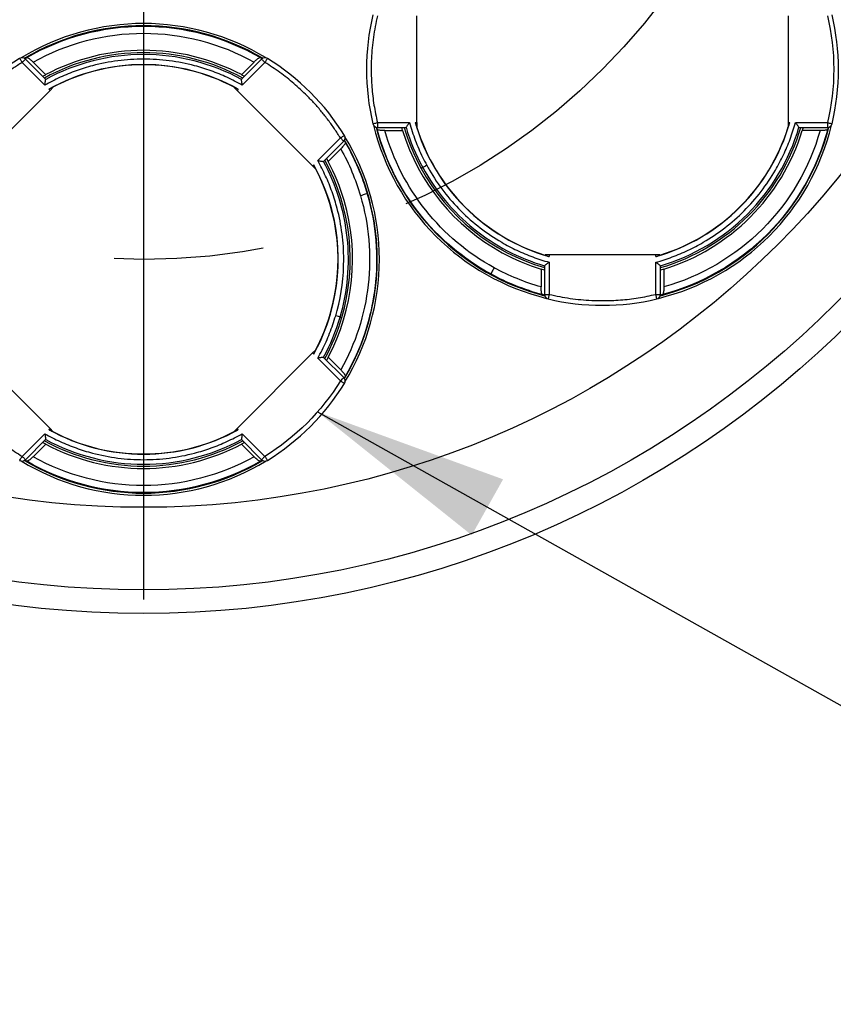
# Model space of a CAD drawing. Header units: millimetres. Extents: x 8 to 341, y 8 to 262.
# Tile 12 of 30: x 92 to 110, y 162 to 183. Entities that reach past the tile are written whole.
import ezdxf

# ---------------------------------------------------------------- set-up
doc = ezdxf.new("R2010")
doc.units = ezdxf.units.MM
doc.header["$LTSCALE"] = 1.25
doc.linetypes.add('CENTERX2', pattern=[20.32, 12.7, -2.54, 2.54, -2.54])
doc.layers.add('CENTER', color=40, linetype='CENTERX2')
doc.layers.add('DIMENSIONS', color=140, linetype='Continuous', lineweight=25)
doc.styles.add('SLDTEXTSTYLE0', font='TXT', dxfattribs={"width": 0.7})
doc.dimstyles.new('SLDDIMSTYLE0', dxfattribs={"dimtxt": 2.69751, "dimasz": 4.1275, "dimexe": 0, "dimexo": 0.0625, "dimgap": 0.674377, "dimtad": 0, "dimtih": 1, "dimtoh": 1, "dimrnd": 1e-09, "dimzin": 12, "dimdsep": 46, "dimtxsty": 'SLDTEXTSTYLE0', "dimsah": 1, "dimcen": 0, "dimadec": 0, "dimazin": 3, "dimtfac": 1, "dimtofl": 0, "dimtmove": 0, "dimatfit": 3, "dimfxl": 0, "dimfrac": 2, "dimtolj": 1, "dimtzin": 12, "dimarcsym": 0})
doc.dimstyles.new('SLDDIMSTYLE5', dxfattribs={"dimtxt": 0.18, "dimasz": 4.1275, "dimexe": 0, "dimexo": 0.0625, "dimgap": 0, "dimtad": 0, "dimtih": 1, "dimtoh": 1, "dimdec": 0, "dimrnd": 1e-09, "dimzin": 0, "dimdsep": 46, "dimtxsty": 'Standard', "dimsah": 1, "dimcen": 0.09, "dimadec": 0, "dimazin": 0, "dimtfac": 4.1275, "dimtdec": 0, "dimtofl": 0, "dimtmove": 0, "dimatfit": 3, "dimfxl": 0, "dimfrac": 2, "dimtolj": 1, "dimtzin": 0, "dimarcsym": 0})

# ---------------------------------------------------------------- blocks, each defined once
blk = doc.blocks.new('_D_10')
at = {"layer": 'DIMENSIONS'}
for p, q in [((112.983, 202.159), (122.399, 207.595)), ((122.399, 207.595), (125.571, 207.595)), ((127.607, 207.595), (126.701, 207.595)), ((126.701, 207.595), (126.701, 203.308)), ((135.623, 207.595), (136.529, 207.595)), ((136.529, 207.595), (136.529, 203.308)), ((126.701, 203.308), (127.607, 203.308)), ((136.529, 203.308), (135.623, 203.308))]:
    blk.add_line(p, q, dxfattribs=at)
blk.add_solid([(112.983, 202.159), (116.875, 203.672), (116.24, 204.772)], dxfattribs=at)
at = {"layer": 'DIMENSIONS', "char_height": 2.6458, "attachment_point": 1, "style": 'SLDTEXTSTYLE0'}
for s, insert in [('%%c', (125.571, 211.61)), ('41.5', (129.644, 211.61)), ('1.63', (127.607, 206.718))]:
    blk.add_mtext(s, dxfattribs=dict(at, insert=insert))
blk = doc.blocks.new('SW_CENTERMARKSYMBOL_0')
at = {"layer": 'CENTER', "color": 0}
blk.add_line((0, -5.08), (0, -23.79), dxfattribs=at)

msp = doc.modelspace()

# ---------------------------------------------------------------- linework, layer by layer
for p, q in [((100.804, 180.93), (100.804, 183.192)), ((108.667, 183.192), (108.667, 180.93)), ((92.938, 181.849), (92.512, 182.275)), ((97.514, 182.275), (97.087, 181.849)), ((92.922, 181.724), (92.441, 182.205)), ((92.672, 182.212), (92.939, 181.946)), ((97.087, 181.946), (97.353, 182.212)), ((97.584, 182.205), (97.104, 181.724)), ((92.875, 181.911), (92.939, 181.946)), ((92.938, 181.849), (92.939, 181.846)), ((97.087, 181.946), (97.15, 181.911)), ((93.032, 181.614), (93.007, 181.639)), ((93.032, 181.614), (93.094, 181.675)), ((93.094, 181.675), (93.09, 181.679)), ((96.935, 181.679), (96.932, 181.675)), ((96.993, 181.614), (96.932, 181.675)), ((97.018, 181.639), (96.993, 181.614)), ((91.433, 180.014), (93.032, 181.614)), ((96.993, 181.614), (98.593, 180.014)), ((99.968, 180.93), (100.648, 180.93)), ((99.968, 180.83), (100.571, 180.83)), ((100.502, 180.761), (100.482, 180.83)), ((100.768, 180.93), (100.804, 180.93)), ((100.799, 180.843), (100.804, 180.843)), ((100.804, 180.93), (100.804, 180.843)), ((108.667, 180.93), (108.703, 180.93)), ((108.667, 180.93), (108.667, 180.843)), ((108.667, 180.843), (108.672, 180.843)), ((108.823, 180.93), (109.503, 180.93)), ((108.9, 180.83), (108.898, 180.831)), ((108.9, 180.83), (109.503, 180.83)), ((108.989, 180.83), (108.969, 180.761)), ((98.703, 180.125), (99.184, 180.605)), ((100.126, 180.761), (100.502, 180.761)), ((109.345, 180.761), (108.969, 180.761)), ((98.828, 180.108), (99.254, 180.535)), ((98.925, 180.108), (99.191, 180.374)), ((98.89, 180.171), (98.925, 180.108)), ((98.593, 180.014), (98.618, 180.039)), ((98.593, 180.014), (98.654, 179.953)), ((98.654, 179.953), (98.658, 179.956)), ((98.828, 180.108), (98.825, 180.108)), ((100.927, 179.98), (100.893, 179.962)), ((99.758, 179.426), (99.752, 179.424)), ((103.518, 178.129), (103.518, 178.124)), ((103.605, 178.129), (103.518, 178.129)), ((103.605, 178.129), (103.605, 178.093)), ((105.866, 178.129), (103.605, 178.129)), ((105.866, 178.093), (105.866, 178.129)), ((105.953, 178.129), (105.866, 178.129)), ((105.953, 178.129), (105.953, 178.124)), ((103.505, 177.896), (103.506, 177.899)), ((103.505, 177.896), (103.505, 177.293)), ((103.605, 177.973), (103.605, 177.293)), ((105.866, 177.293), (105.866, 177.973)), ((105.966, 177.293), (105.966, 177.896)), ((102.367, 177.726), (102.365, 177.721)), ((103.435, 177.828), (103.435, 177.451)), ((103.505, 177.808), (103.435, 177.828)), ((106.035, 177.828), (105.966, 177.808)), ((106.035, 177.828), (106.035, 177.451)), ((98.967, 176.873), (98.971, 176.872)), ((99.177, 176.812), (99.214, 176.801)), ((93.032, 174.454), (91.433, 176.053)), ((98.593, 176.053), (96.993, 174.454)), ((98.593, 176.053), (98.654, 176.115)), ((98.618, 176.028), (98.593, 176.053)), ((98.658, 176.111), (98.654, 176.115)), ((98.703, 175.943), (99.184, 175.462)), ((99.254, 175.533), (98.828, 175.959)), ((98.925, 175.96), (98.89, 175.896)), ((99.191, 175.693), (98.925, 175.96)), ((92.441, 173.863), (92.922, 174.343)), ((93.007, 174.429), (93.032, 174.454)), ((93.094, 174.392), (93.032, 174.454)), ((93.094, 174.392), (93.09, 174.389)), ((96.993, 174.454), (96.932, 174.392)), ((96.932, 174.392), (96.935, 174.389)), ((96.993, 174.454), (97.018, 174.429)), ((97.104, 174.343), (97.584, 173.863)), ((92.512, 173.792), (92.938, 174.218)), ((92.939, 174.121), (92.672, 173.855)), ((92.939, 174.121), (92.875, 174.156)), ((97.087, 174.218), (97.087, 174.221)), ((97.087, 174.218), (97.514, 173.792)), ((97.15, 174.156), (97.087, 174.121)), ((97.353, 173.855), (97.087, 174.121))]:
    msp.add_line(p, q)
for radius in [21.25, 20.75, 19]:
    msp.add_circle((95.013, 191.784), radius)
for centre, radius, start, end in [((95.013, 178.034), 4.995, 58.6942, 121.3021), ((95.013, 178.034), 4.95, 59.3502, 120.6498), ((95.013, 178.034), 4.945, 59.381, 120.619), ((95.013, 178.034), 4.428, 62.0718, 117.9282), ((95.013, 178.034), 4.378, 61.3268, 118.6731), ((95.013, 178.034), 4.125, 60.9089, 119.091), ((95.013, 178.034), 4.121, 62.19, 117.81), ((104.736, 182.061), 4.995, 193.7038, 256.2955), ((104.735, 182.061), 4.95, 194.3502, 255.6498), ((104.735, 182.061), 4.945, 194.381, 241.3521), ((104.735, 182.061), 4.378, 196.3268, 208.6479), ((104.735, 182.061), 4.125, 195.9089, 254.0911), ((104.735, 182.061), 4.121, 197.19, 252.81), ((104.735, 182.061), 4.125, 285.9089, 344.0911), ((104.736, 182.061), 4.995, 283.6994, 346.3047), ((104.735, 182.061), 4.121, 287.19, 342.81), ((104.735, 182.061), 4.95, 284.3502, 345.6498), ((104.735, 182.061), 4.945, 284.381, 345.619), ((104.735, 182.061), 4.378, 286.3268, 343.6732), ((95.013, 178.034), 4.995, 0, 31.3118), ((104.735, 182.061), 4.428, 197.0718, 241.3521), ((104.735, 182.061), 4.428, 287.0718, 342.9282), ((95.013, 178.034), 4.945, 16.3521, 30.619), ((95.013, 178.034), 4.95, 329.3502, 30.6498), ((95.013, 178.034), 4.125, 343.6479, 29.091), ((95.013, 178.034), 4.121, 343.6479, 27.81), ((95.013, 178.034), 4.378, 343.6479, 28.6731), ((95.013, 178.034), 4.428, 16.3521, 27.9282), ((104.735, 182.061), 4.378, 208.6479, 253.6732), ((95.013, 178.034), 4.945, 329.381, 16.3521), ((95.013, 178.034), 4.428, 332.0718, 16.3521), ((104.735, 182.061), 4.428, 241.3521, 252.9282), ((95.013, 178.034), 4.995, 328.6881, 0), ((104.735, 182.061), 4.945, 241.3521, 255.619), ((95.013, 178.034), 4.125, 330.9089, 343.6479), ((95.013, 178.034), 4.121, 332.19, 343.6479), ((95.013, 178.034), 4.378, 331.3268, 343.6479), ((95.013, 178.034), 4.125, 240.9089, 299.091), ((95.013, 178.034), 4.121, 242.19, 297.81), ((95.013, 178.034), 4.378, 241.3268, 298.6731), ((95.013, 178.034), 4.428, 242.0718, 297.9282), ((95.013, 178.034), 4.995, 238.6974, 301.3063), ((95.013, 178.034), 4.95, 239.3502, 300.6498), ((95.013, 178.034), 4.945, 239.381, 300.619)]:
    msp.add_arc(centre, radius, start, end)
for points in [[(99.87, 183.215), (99.691, 182.459), (99.691, 181.662), (99.87, 180.907)], [(109.503, 183.192), (109.679, 182.451), (109.679, 181.67), (109.503, 180.93)], [(109.601, 180.907), (109.78, 181.662), (109.78, 182.459), (109.601, 183.215)], [(92.388, 182.29), (91.728, 181.882), (91.164, 181.319), (90.757, 180.658)], [(92.512, 182.275), (92.48, 182.307), (92.426, 182.313), (92.388, 182.29)], [(92.497, 182.287), (92.511, 182.295), (92.525, 182.302), (92.539, 182.309)], [(97.487, 182.309), (97.5, 182.302), (97.514, 182.295), (97.528, 182.287)], [(97.637, 182.29), (97.599, 182.313), (97.545, 182.307), (97.514, 182.275)], [(99.269, 180.658), (98.861, 181.319), (98.298, 181.882), (97.637, 182.29)], [(97.087, 181.849), (97.087, 181.848), (97.086, 181.847), (97.087, 181.846)], [(99.87, 180.907), (99.881, 180.863), (99.923, 180.83), (99.968, 180.83)], [(99.963, 180.787), (99.958, 180.802), (99.954, 180.817), (99.949, 180.832)], [(100.571, 180.83), (100.571, 180.83), (100.572, 180.83), (100.573, 180.831)], [(100.573, 180.831), (100.661, 180.536), (100.779, 180.25), (100.927, 179.98)], [(109.503, 180.83), (109.548, 180.83), (109.59, 180.863), (109.601, 180.907)], [(109.522, 180.832), (109.517, 180.817), (109.513, 180.802), (109.508, 180.787)], [(99.254, 180.535), (99.286, 180.566), (99.292, 180.62), (99.269, 180.658)], [(99.191, 180.374), (99.367, 180.06), (99.507, 179.727), (99.608, 179.382)], [(99.266, 180.549), (99.274, 180.535), (99.281, 180.521), (99.288, 180.508)], [(99.288, 180.508), (99.485, 180.167), (99.642, 179.802), (99.752, 179.424)], [(101.013, 180.027), (100.972, 180.005), (100.934, 179.984), (100.927, 179.98)], [(105.966, 177.896), (105.966, 177.897), (105.966, 177.898), (105.965, 177.899)], [(103.462, 177.288), (103.081, 177.39), (102.713, 177.537), (102.367, 177.726)], [(103.435, 177.451), (103.09, 177.549), (102.755, 177.685), (102.439, 177.858)], [(103.506, 177.274), (103.491, 177.279), (103.477, 177.284), (103.462, 177.288)], [(103.505, 177.293), (103.505, 177.248), (103.538, 177.206), (103.582, 177.196)], [(105.889, 177.196), (105.933, 177.206), (105.966, 177.248), (105.966, 177.293)], [(106.009, 177.288), (105.994, 177.284), (105.98, 177.279), (105.965, 177.274)], [(103.582, 177.196), (104.337, 177.017), (105.134, 177.017), (105.889, 177.196)], [(99.177, 176.812), (99.169, 176.814), (99.127, 176.826), (99.083, 176.84)], [(98.825, 175.96), (98.972, 176.23), (99.09, 176.516), (99.177, 176.812)], [(98.828, 175.959), (98.827, 175.96), (98.826, 175.96), (98.825, 175.96)], [(99.184, 175.462), (98.784, 174.814), (98.232, 174.262), (97.584, 173.863)], [(97.637, 173.778), (98.298, 174.185), (98.861, 174.749), (99.269, 175.409)], [(99.269, 175.409), (99.292, 175.447), (99.286, 175.501), (99.254, 175.533)], [(99.288, 175.56), (99.281, 175.546), (99.274, 175.532), (99.266, 175.518)], [(92.938, 174.218), (92.939, 174.219), (92.939, 174.22), (92.939, 174.221)], [(92.388, 173.778), (92.426, 173.754), (92.48, 173.761), (92.512, 173.792)], [(92.539, 173.758), (92.525, 173.766), (92.511, 173.773), (92.497, 173.78)], [(97.528, 173.78), (97.514, 173.773), (97.5, 173.766), (97.487, 173.758)], [(97.514, 173.792), (97.545, 173.761), (97.599, 173.754), (97.637, 173.778)]]:
    msp.add_open_spline(points, degree=3)
for points, knots in [([(99.968, 183.192), (99.951, 183.117), (99.918, 182.969), (99.881, 182.743), (99.855, 182.517), (99.839, 182.289), (99.832, 182.01), (99.846, 181.681), (99.888, 181.302), (99.941, 181.054), (99.968, 180.93)], [0, 0, 0, 0, 0.100187, 0.200067, 0.299857, 0.399775, 0.500039, 0.666808, 0.833124, 1, 1, 1, 1]), ([(92.539, 182.309), (93.286, 182.742), (94.149, 182.973), (95.876, 182.973), (96.739, 182.742), (97.487, 182.309)], [0, 0, 0, 0, 0.5, 0.5, 1, 1, 1, 1]), ([(92.672, 182.212), (93.383, 182.611), (94.198, 182.823), (95.828, 182.823), (96.642, 182.611), (97.353, 182.212)], [0, 0, 0, 0, 0.5, 0.5, 1, 1, 1, 1]), ([(92.441, 182.205), (92.427, 182.227), (92.414, 182.249), (92.394, 182.281), (92.388, 182.29), (92.388, 182.29)], [0, 0, 0, 0, 0.5, 0.5, 1, 1, 1, 1]), ([(92.512, 182.275), (92.512, 182.275), (92.504, 182.268), (92.478, 182.241), (92.459, 182.223), (92.441, 182.205)], [0, 0, 0, 0, 0.5, 0.5, 1, 1, 1, 1]), ([(92.539, 182.309), (92.541, 182.309), (92.547, 182.31), (92.563, 182.303), (92.595, 182.283), (92.635, 182.248), (92.664, 182.221), (92.672, 182.212)], [0, 0, 0, 0, 0.143789, 0.310763, 0.501129, 0.855472, 1, 1, 1, 1]), ([(97.104, 181.724), (97.05, 181.753), (96.944, 181.812), (96.78, 181.891), (96.613, 181.963), (96.443, 182.028), (96.27, 182.086), (95.978, 182.17), (95.559, 182.252), (95.013, 182.287), (94.466, 182.252), (93.988, 182.158), (93.582, 182.032), (93.243, 181.896), (93.029, 181.781), (92.922, 181.724)], [0, 0, 0, 0, 0.041793, 0.083439, 0.125014, 0.166596, 0.208263, 0.250091, 0.374996, 0.500028, 0.624934, 0.749966, 0.833386, 0.916524, 1, 1, 1, 1]), ([(97.087, 181.846), (96.453, 182.19), (95.733, 182.374), (94.292, 182.374), (93.572, 182.19), (92.939, 181.846)], [0, 0, 0, 0, 0.5, 0.5, 1, 1, 1, 1]), ([(97.353, 182.212), (97.362, 182.221), (97.391, 182.248), (97.435, 182.286), (97.472, 182.31), (97.482, 182.309), (97.487, 182.309)], [0, 0, 0, 0, 0.144845, 0.49975, 0.775887, 1, 1, 1, 1]), ([(97.584, 182.205), (97.566, 182.223), (97.547, 182.241), (97.521, 182.268), (97.514, 182.275), (97.514, 182.275)], [0, 0, 0, 0, 0.5, 0.5, 1, 1, 1, 1]), ([(97.637, 182.29), (97.637, 182.29), (97.631, 182.281), (97.612, 182.249), (97.598, 182.227), (97.584, 182.205)], [0, 0, 0, 0, 0.5, 0.5, 1, 1, 1, 1]), ([(92.441, 182.205), (92.377, 182.164), (92.248, 182.082), (92.063, 181.949), (91.884, 181.807), (91.712, 181.658), (91.51, 181.465), (91.286, 181.223), (91.049, 180.925), (90.911, 180.712), (90.842, 180.605)], [0, 0, 0, 0, 0.100187, 0.200067, 0.299857, 0.399775, 0.500039, 0.666808, 0.833124, 1, 1, 1, 1]), ([(99.184, 180.605), (99.143, 180.67), (99.061, 180.798), (98.928, 180.983), (98.786, 181.162), (98.637, 181.334), (98.444, 181.536), (98.202, 181.76), (97.904, 181.998), (97.691, 182.136), (97.584, 182.205)], [0, 0, 0, 0, 0.100187, 0.200067, 0.299857, 0.399775, 0.500039, 0.666808, 0.833124, 1, 1, 1, 1]), ([(92.922, 181.724), (92.923, 181.735), (92.926, 181.755), (92.93, 181.781), (92.933, 181.807), (92.937, 181.833), (92.938, 181.842), (92.939, 181.846)], [0, 0, 0, 0, 0.212543, 0.381157, 0.505959, 0.769098, 1, 1, 1, 1]), ([(97.104, 181.724), (97.102, 181.735), (97.1, 181.755), (97.096, 181.78), (97.092, 181.807), (97.088, 181.833), (97.087, 181.842), (97.087, 181.846)], [0, 0, 0, 0, 0.208883, 0.377542, 0.505877, 0.768692, 1, 1, 1, 1]), ([(93.09, 181.679), (93.086, 181.677), (93.076, 181.673), (93.052, 181.662), (93.028, 181.65), (93.012, 181.641), (93.007, 181.639)], [0, 0, 0, 0, 0.2235498, 0.5000747, 0.8506142, 1, 1, 1, 1]), ([(97.018, 181.639), (97.014, 181.641), (96.998, 181.65), (96.973, 181.662), (96.95, 181.673), (96.94, 181.677), (96.935, 181.679)], [0, 0, 0, 0, 0.149503, 0.499926, 0.776431, 1, 1, 1, 1]), ([(99.87, 180.907), (99.87, 180.907), (99.881, 180.909), (99.917, 180.918), (99.942, 180.924), (99.968, 180.93)], [0, 0, 0, 0, 0.5, 0.5, 1, 1, 1, 1]), ([(102.367, 177.726), (101.782, 178.046), (101.263, 178.485), (100.439, 179.534), (100.135, 180.143), (99.963, 180.787)], [0, 0, 0, 0, 0.5, 0.5, 1, 1, 1, 1]), ([(100.126, 180.761), (100.114, 180.761), (100.074, 180.762), (100.016, 180.767), (99.973, 180.777), (99.966, 180.784), (99.963, 180.787)], [0, 0, 0, 0, 0.144845, 0.49975, 0.775887, 1, 1, 1, 1]), ([(99.968, 180.93), (99.968, 180.904), (99.968, 180.878), (99.968, 180.841), (99.968, 180.83), (99.968, 180.83)], [0, 0, 0, 0, 0.5, 0.5, 1, 1, 1, 1]), ([(100.648, 180.93), (100.641, 180.921), (100.629, 180.905), (100.613, 180.884), (100.597, 180.863), (100.581, 180.842), (100.576, 180.835), (100.573, 180.831)], [0, 0, 0, 0, 0.208883, 0.377542, 0.505877, 0.768692, 1, 1, 1, 1]), ([(100.648, 180.93), (100.666, 180.867), (100.702, 180.742), (100.768, 180.558), (100.841, 180.377), (100.922, 180.2), (100.983, 180.085), (101.013, 180.027)], [0, 0, 0, 0, 0.2006085, 0.4004867, 0.60006, 0.7997557, 1, 1, 1, 1]), ([(100.768, 180.93), (100.77, 180.925), (100.775, 180.907), (100.783, 180.881), (100.792, 180.857), (100.797, 180.847), (100.799, 180.843)], [0, 0, 0, 0, 0.149503, 0.499926, 0.776431, 1, 1, 1, 1]), ([(105.866, 177.973), (105.925, 177.99), (106.042, 178.024), (106.214, 178.084), (106.383, 178.151), (106.549, 178.225), (106.712, 178.306), (106.978, 178.454), (107.332, 178.691), (107.743, 179.053), (108.105, 179.465), (108.376, 179.869), (108.574, 180.245), (108.718, 180.581), (108.788, 180.813), (108.823, 180.93)], [0, 0, 0, 0, 0.041793, 0.083439, 0.125014, 0.166596, 0.208263, 0.250091, 0.374996, 0.500028, 0.624934, 0.749966, 0.833386, 0.916524, 1, 1, 1, 1]), ([(105.965, 177.899), (106.656, 178.103), (107.295, 178.482), (108.314, 179.502), (108.694, 180.14), (108.898, 180.831)], [0, 0, 0, 0, 0.5, 0.5, 1, 1, 1, 1]), ([(109.508, 180.787), (109.285, 179.952), (108.839, 179.179), (107.618, 177.957), (106.844, 177.511), (106.009, 177.288)], [0, 0, 0, 0, 0.5, 0.5, 1, 1, 1, 1]), ([(108.672, 180.843), (108.674, 180.847), (108.679, 180.857), (108.688, 180.881), (108.696, 180.907), (108.701, 180.925), (108.703, 180.93)], [0, 0, 0, 0, 0.22355, 0.500075, 0.850614, 1, 1, 1, 1]), ([(108.823, 180.93), (108.83, 180.921), (108.842, 180.905), (108.858, 180.884), (108.874, 180.863), (108.89, 180.842), (108.895, 180.835), (108.898, 180.831)], [0, 0, 0, 0, 0.212543, 0.381157, 0.505959, 0.769098, 1, 1, 1, 1]), ([(109.508, 180.787), (109.506, 180.785), (109.503, 180.78), (109.486, 180.774), (109.45, 180.766), (109.397, 180.762), (109.357, 180.761), (109.345, 180.761)], [0, 0, 0, 0, 0.143789, 0.310763, 0.501129, 0.855472, 1, 1, 1, 1]), ([(109.503, 180.93), (109.503, 180.904), (109.503, 180.878), (109.503, 180.841), (109.503, 180.83), (109.503, 180.83)], [0, 0, 0, 0, 0.5, 0.5, 1, 1, 1, 1]), ([(109.503, 180.93), (109.529, 180.924), (109.554, 180.918), (109.59, 180.909), (109.601, 180.907), (109.601, 180.907)], [0, 0, 0, 0, 0.5, 0.5, 1, 1, 1, 1]), ([(99.184, 180.605), (99.206, 180.619), (99.228, 180.633), (99.26, 180.652), (99.269, 180.658), (99.269, 180.658)], [0, 0, 0, 0, 0.5, 0.5, 1, 1, 1, 1]), ([(99.254, 180.535), (99.254, 180.535), (99.247, 180.542), (99.22, 180.568), (99.202, 180.587), (99.184, 180.605)], [0, 0, 0, 0, 0.5, 0.5, 1, 1, 1, 1]), ([(102.439, 177.858), (101.882, 178.162), (101.386, 178.579), (100.594, 179.573), (100.298, 180.149), (100.126, 180.761)], [0, 0, 0, 0, 0.5, 0.5, 1, 1, 1, 1]), ([(109.345, 180.761), (109.124, 179.976), (108.699, 179.25), (107.546, 178.098), (106.82, 177.672), (106.035, 177.451)], [0, 0, 0, 0, 0.5, 0.5, 1, 1, 1, 1]), ([(99.288, 180.508), (99.288, 180.505), (99.289, 180.5), (99.282, 180.483), (99.262, 180.452), (99.227, 180.412), (99.2, 180.382), (99.191, 180.374)], [0, 0, 0, 0, 0.143789, 0.310763, 0.501129, 0.855472, 1, 1, 1, 1]), ([(98.658, 179.956), (98.656, 179.961), (98.652, 179.971), (98.641, 179.994), (98.629, 180.019), (98.62, 180.035), (98.618, 180.039)], [0, 0, 0, 0, 0.22355, 0.500075, 0.850614, 1, 1, 1, 1]), ([(99.083, 176.84), (99.093, 176.877), (99.203, 177.264), (99.277, 177.853), (99.231, 178.58), (99.137, 179.058), (99.011, 179.464), (98.875, 179.803), (98.76, 180.017), (98.703, 180.125)], [0, 0, 0, 0, 0.034544, 0.355871, 0.516791, 0.677873, 0.785346, 0.892455, 1, 1, 1, 1]), ([(98.703, 180.125), (98.714, 180.123), (98.734, 180.12), (98.76, 180.117), (98.786, 180.114), (98.812, 180.109), (98.821, 180.108), (98.825, 180.108)], [0, 0, 0, 0, 0.212543, 0.381157, 0.505959, 0.769098, 1, 1, 1, 1]), ([(99.177, 176.812), (99.337, 177.356), (99.388, 177.931), (99.268, 179.058), (99.096, 179.61), (98.825, 180.108)], [0, 0, 0, 0, 0.5, 0.5, 1, 1, 1, 1]), ([(100.927, 179.98), (101.199, 179.483), (101.569, 179.039), (102.451, 178.327), (102.963, 178.059), (103.506, 177.899)], [0, 0, 0, 0, 0.5, 0.5, 1, 1, 1, 1]), ([(101.013, 180.027), (101.032, 179.993), (101.228, 179.642), (101.592, 179.173), (102.139, 178.692), (102.544, 178.42), (102.92, 178.222), (103.256, 178.079), (103.488, 178.008), (103.605, 177.973)], [0, 0, 0, 0, 0.034544, 0.355871, 0.516791, 0.677873, 0.785346, 0.892455, 1, 1, 1, 1]), ([(99.608, 179.382), (99.787, 178.773), (99.843, 178.127), (99.701, 176.864), (99.502, 176.248), (99.191, 175.693)], [0, 0, 0, 0, 0.5, 0.5, 1, 1, 1, 1]), ([(99.752, 179.424), (99.94, 178.785), (99.996, 178.106), (99.837, 176.782), (99.622, 176.137), (99.288, 175.56)], [0, 0, 0, 0, 0.5, 0.5, 1, 1, 1, 1]), ([(99.752, 179.424), (99.752, 179.424), (99.736, 179.42), (99.683, 179.404), (99.646, 179.393), (99.608, 179.382)], [0, 0, 0, 0, 0.5, 0.5, 1, 1, 1, 1]), ([(103.518, 178.124), (103.522, 178.122), (103.532, 178.118), (103.556, 178.109), (103.582, 178.1), (103.599, 178.095), (103.605, 178.093)], [0, 0, 0, 0, 0.22355, 0.500075, 0.850614, 1, 1, 1, 1]), ([(105.866, 178.093), (105.872, 178.095), (105.889, 178.1), (105.915, 178.109), (105.939, 178.118), (105.949, 178.122), (105.953, 178.124)], [0, 0, 0, 0, 0.149503, 0.4999262, 0.7764308, 1, 1, 1, 1]), ([(103.605, 177.973), (103.596, 177.966), (103.579, 177.954), (103.559, 177.938), (103.538, 177.922), (103.517, 177.907), (103.51, 177.901), (103.506, 177.899)], [0, 0, 0, 0, 0.212543, 0.381157, 0.505959, 0.769098, 1, 1, 1, 1]), ([(105.866, 177.973), (105.875, 177.966), (105.891, 177.954), (105.912, 177.938), (105.933, 177.923), (105.954, 177.907), (105.961, 177.901), (105.965, 177.899)], [0, 0, 0, 0, 0.208883, 0.377542, 0.505877, 0.768692, 1, 1, 1, 1]), ([(102.439, 177.858), (102.421, 177.823), (102.402, 177.789), (102.375, 177.741), (102.368, 177.726), (102.367, 177.726)], [0, 0, 0, 0, 0.5, 0.5, 1, 1, 1, 1]), ([(103.462, 177.288), (103.46, 177.29), (103.455, 177.293), (103.449, 177.31), (103.441, 177.347), (103.437, 177.399), (103.436, 177.439), (103.435, 177.451)], [0, 0, 0, 0, 0.143789, 0.310763, 0.501129, 0.855472, 1, 1, 1, 1]), ([(106.035, 177.451), (106.035, 177.439), (106.034, 177.399), (106.03, 177.341), (106.02, 177.298), (106.012, 177.291), (106.009, 177.288)], [0, 0, 0, 0, 0.144845, 0.49975, 0.775887, 1, 1, 1, 1]), ([(103.505, 177.293), (103.505, 177.293), (103.515, 177.293), (103.552, 177.293), (103.579, 177.293), (103.605, 177.293)], [0, 0, 0, 0, 0.5, 0.5, 1, 1, 1, 1]), ([(103.605, 177.293), (103.599, 177.268), (103.593, 177.242), (103.584, 177.206), (103.582, 177.196), (103.582, 177.196)], [0, 0, 0, 0, 0.5, 0.5, 1, 1, 1, 1]), ([(103.605, 177.293), (103.679, 177.276), (103.828, 177.243), (104.053, 177.207), (104.279, 177.18), (104.507, 177.164), (104.786, 177.158), (105.116, 177.171), (105.494, 177.213), (105.742, 177.266), (105.866, 177.293)], [0, 0, 0, 0, 0.100187, 0.200067, 0.299857, 0.399775, 0.500039, 0.666808, 0.833124, 1, 1, 1, 1]), ([(105.889, 177.196), (105.889, 177.196), (105.887, 177.206), (105.878, 177.242), (105.872, 177.268), (105.866, 177.293)], [0, 0, 0, 0, 0.5, 0.5, 1, 1, 1, 1]), ([(105.866, 177.293), (105.892, 177.293), (105.918, 177.293), (105.955, 177.293), (105.966, 177.293), (105.966, 177.293)], [0, 0, 0, 0, 0.5, 0.5, 1, 1, 1, 1]), ([(98.703, 175.943), (98.734, 176), (98.797, 176.114), (98.881, 176.29), (98.957, 176.47), (99.025, 176.653), (99.063, 176.777), (99.083, 176.84)], [0, 0, 0, 0, 0.200608, 0.400487, 0.60006, 0.799756, 1, 1, 1, 1]), ([(98.618, 176.028), (98.62, 176.033), (98.629, 176.049), (98.641, 176.073), (98.652, 176.097), (98.656, 176.107), (98.658, 176.111)], [0, 0, 0, 0, 0.149503, 0.499926, 0.776431, 1, 1, 1, 1]), ([(98.825, 175.96), (98.823, 175.959), (98.818, 175.959), (98.801, 175.956), (98.779, 175.953), (98.745, 175.949), (98.719, 175.945), (98.703, 175.943)], [0, 0, 0, 0, 0.151345, 0.315481, 0.495431, 0.698573, 1, 1, 1, 1]), ([(99.191, 175.693), (99.2, 175.685), (99.227, 175.656), (99.265, 175.611), (99.289, 175.574), (99.288, 175.564), (99.288, 175.56)], [0, 0, 0, 0, 0.1448452, 0.4997504, 0.7758867, 1, 1, 1, 1]), ([(90.842, 175.462), (90.883, 175.398), (90.964, 175.269), (91.098, 175.084), (91.239, 174.905), (91.389, 174.733), (91.582, 174.531), (91.824, 174.307), (92.122, 174.07), (92.334, 173.932), (92.441, 173.863)], [0, 0, 0, 0, 0.100187, 0.200067, 0.299857, 0.399775, 0.500039, 0.666808, 0.833124, 1, 1, 1, 1]), ([(99.254, 175.533), (99.254, 175.532), (99.252, 175.531), (99.239, 175.518), (99.216, 175.495), (99.195, 175.473), (99.184, 175.462)], [0, 0, 0, 0, 0.198689, 0.430467, 0.697394, 1, 1, 1, 1]), ([(99.184, 175.462), (99.206, 175.448), (99.228, 175.435), (99.26, 175.415), (99.269, 175.409), (99.269, 175.409)], [0, 0, 0, 0, 0.5, 0.5, 1, 1, 1, 1]), ([(92.922, 174.343), (92.975, 174.314), (93.082, 174.255), (93.246, 174.176), (93.413, 174.104), (93.583, 174.039), (93.756, 173.981), (94.048, 173.898), (94.466, 173.815), (95.013, 173.781), (95.559, 173.815), (96.037, 173.909), (96.443, 174.035), (96.782, 174.172), (96.996, 174.286), (97.104, 174.343)], [0, 0, 0, 0, 0.041793, 0.083439, 0.125014, 0.166596, 0.208263, 0.250091, 0.374996, 0.500028, 0.624934, 0.749966, 0.833386, 0.916524, 1, 1, 1, 1]), ([(92.922, 174.343), (92.923, 174.332), (92.926, 174.313), (92.929, 174.287), (92.933, 174.261), (92.937, 174.235), (92.938, 174.226), (92.939, 174.221)], [0, 0, 0, 0, 0.208883, 0.377542, 0.505877, 0.768692, 1, 1, 1, 1]), ([(93.007, 174.429), (93.012, 174.426), (93.028, 174.417), (93.052, 174.405), (93.076, 174.394), (93.086, 174.39), (93.09, 174.389)], [0, 0, 0, 0, 0.149503, 0.499926, 0.776431, 1, 1, 1, 1]), ([(96.935, 174.389), (96.94, 174.39), (96.95, 174.394), (96.973, 174.405), (96.998, 174.417), (97.014, 174.426), (97.018, 174.429)], [0, 0, 0, 0, 0.22355, 0.500075, 0.850614, 1, 1, 1, 1]), ([(97.104, 174.343), (97.102, 174.332), (97.099, 174.312), (97.096, 174.287), (97.093, 174.261), (97.088, 174.235), (97.087, 174.226), (97.087, 174.221)], [0, 0, 0, 0, 0.2125428, 0.3811568, 0.5059591, 0.769098, 1, 1, 1, 1]), ([(92.939, 174.221), (93.572, 173.877), (94.292, 173.694), (95.733, 173.694), (96.453, 173.877), (97.087, 174.221)], [0, 0, 0, 0, 0.5, 0.5, 1, 1, 1, 1]), ([(92.388, 173.778), (92.388, 173.778), (92.394, 173.787), (92.414, 173.818), (92.427, 173.841), (92.441, 173.863)], [0, 0, 0, 0, 0.5, 0.5, 1, 1, 1, 1]), ([(92.441, 173.863), (92.459, 173.844), (92.478, 173.826), (92.504, 173.8), (92.512, 173.792), (92.512, 173.792)], [0, 0, 0, 0, 0.5, 0.5, 1, 1, 1, 1]), ([(92.672, 173.855), (92.664, 173.847), (92.635, 173.819), (92.59, 173.781), (92.553, 173.758), (92.543, 173.758), (92.539, 173.758)], [0, 0, 0, 0, 0.144845, 0.49975, 0.775887, 1, 1, 1, 1]), ([(97.487, 173.758), (96.739, 173.326), (95.876, 173.094), (94.149, 173.094), (93.286, 173.326), (92.539, 173.758)], [0, 0, 0, 0, 0.5, 0.5, 1, 1, 1, 1]), ([(97.353, 173.855), (96.642, 173.457), (95.828, 173.244), (94.198, 173.244), (93.383, 173.457), (92.672, 173.855)], [0, 0, 0, 0, 0.5, 0.5, 1, 1, 1, 1]), ([(97.487, 173.758), (97.484, 173.758), (97.479, 173.757), (97.462, 173.764), (97.431, 173.785), (97.391, 173.819), (97.361, 173.847), (97.353, 173.855)], [0, 0, 0, 0, 0.143789, 0.310763, 0.501129, 0.855472, 1, 1, 1, 1]), ([(97.584, 173.863), (97.566, 173.844), (97.547, 173.826), (97.521, 173.8), (97.514, 173.792), (97.514, 173.792)], [0, 0, 0, 0, 0.5, 0.5, 1, 1, 1, 1]), ([(97.584, 173.863), (97.598, 173.841), (97.612, 173.818), (97.631, 173.787), (97.637, 173.778), (97.637, 173.778)], [0, 0, 0, 0, 0.5, 0.5, 1, 1, 1, 1])]:
    msp.add_open_spline(points, degree=3, knots=knots)
at = {"layer": 'CENTER', "linetype": 'CENTERX2'}
msp.add_circle((95.013, 191.784), 13.75, dxfattribs=at)

# ---------------------------------------------------------------- block references
at = {"layer": 'CENTER'}
msp.add_blockref('SW_CENTERMARKSYMBOL_0', (95.013, 191.784), dxfattribs=at)

# ---------------------------------------------------------------- dimensions: what is measured, and where the dimension line sits
at = {"layer": 'DIMENSIONS'}
dim = msp.add_diameter_dim_2p(p1=(77.043, 181.409), p2=(112.983, 202.159), dimstyle='SLDDIMSTYLE0', dxfattribs=at)
dim.commit()
dim.dimension.update_dxf_attribs({"geometry": '_D_10', "text_midpoint": (131.615, 207.595), "dimtype": 163})

# ---------------------------------------------------------------- leaders
msp.add_leader([(98.698, 174.804), (121.066, 162.259), (125.047, 162.259)], dimstyle='SLDDIMSTYLE5', dxfattribs=at)

doc.saveas('drawing.dxf')
